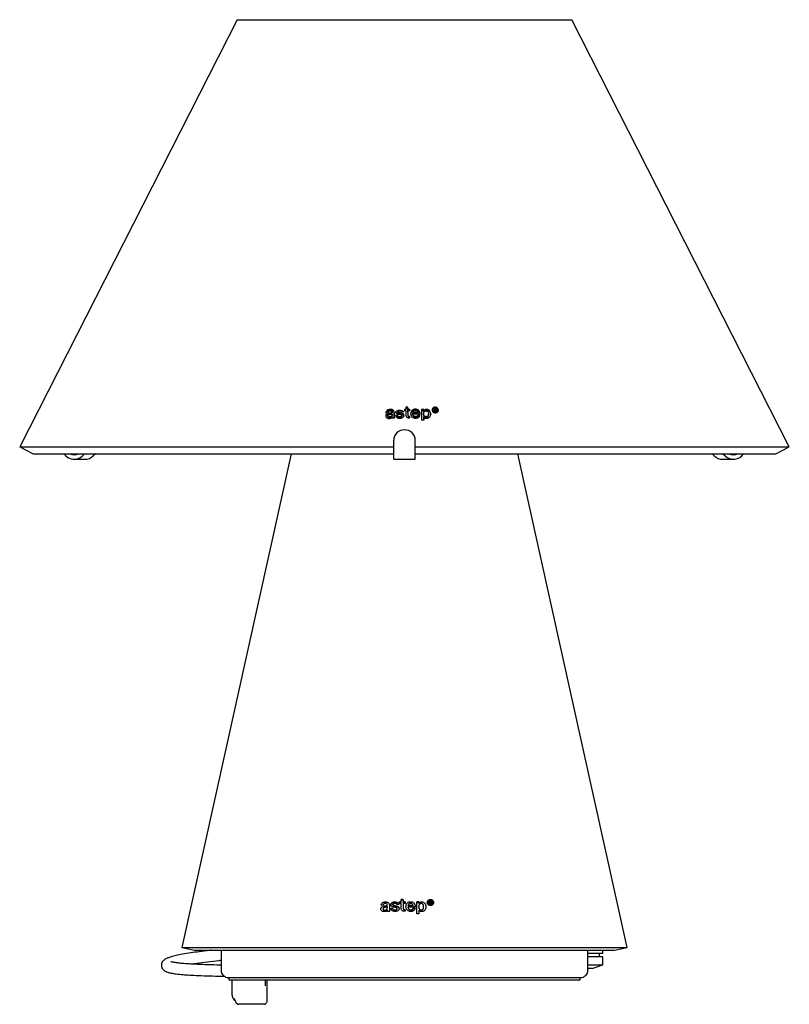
# Model space of a CAD drawing. Header units: millimetres. Extents: x 29 to 1100, y 19 to 1186.
# Tile 2 of 4: x 29 to 386, y 730 to 1186. Entities that reach past the tile are written whole.
import ezdxf

# ---------------------------------------------------------------- set-up
doc = ezdxf.new("R2010")
doc.units = ezdxf.units.MM
doc.header["$LTSCALE"] = 5

msp = doc.modelspace()

# ---------------------------------------------------------------- linework, layer by layer
at = {"color": 7, "linetype": 'Continuous', "lineweight": 25}
for p, q in [((129.96, 1186.02), (29.07, 988.02)), ((129.96, 1186.02), (284.96, 1186.02)), ((385.84, 988.02), (284.96, 1186.02)), ((204.33, 1003.93), (204.34, 1004.35)), ((207.42, 1005.39), (207.42, 1004.76)), ((207.42, 1004.94), (208.07, 1004.94)), ((208.07, 1006.44), (208.08, 1005.39)), ((208.07, 1004.94), (208.08, 1005.39)), ((208.08, 1005.99), (209.05, 1005.99)), ((208.08, 1004.76), (208.1, 1002.98)), ((209.05, 1005.99), (209.06, 1006.44)), ((209.05, 1005.99), (209.06, 1004.94)), ((209.07, 1005.39), (209.06, 1006.44)), ((209.06, 1004.94), (209.07, 1005.39)), ((209.06, 1004.94), (209.95, 1004.94)), ((209.06, 1004.31), (209.07, 1004.77)), ((209.06, 1004.31), (209.07, 1002.51)), ((209.09, 1002.96), (209.07, 1004.77)), ((209.95, 1004.94), (209.96, 1005.39)), ((209.95, 1004.94), (209.95, 1004.77)), ((209.97, 1004.77), (209.96, 1005.39)), ((215.37, 1005.36), (215.4, 1000.36)), ((215.37, 1004.94), (216.35, 1004.94)), ((216.35, 1004.94), (216.36, 1005.34)), ((216.35, 1004.94), (216.35, 1004.41)), ((216.35, 1004.41), (216.36, 1004.81)), ((216.36, 1004.81), (216.36, 1005.34)), ((221.1, 1005.85), (221.11, 1004.49)), ((221.48, 1005.24), (221.47, 1005.58)), ((221.47, 1005.29), (221.47, 1005.58)), ((221.47, 1005.29), (221.47, 1004.95)), ((221.47, 1004.95), (221.48, 1005.24)), ((221.47, 1004.69), (221.48, 1004.98)), ((221.47, 1004.95), (221.48, 1004.95)), ((221.47, 1004.69), (221.47, 1004.48)), ((221.48, 1004.48), (221.48, 1004.98)), ((221.73, 1004.97), (222.05, 1004.46)), ((221.99, 1005.11), (222, 1005.38)), ((222.09, 1004.75), (222.1, 1005.02)), ((222.09, 1004.75), (222.29, 1004.46)), ((222.47, 1004.45), (222.1, 1005.02)), ((199.78, 1002.09), (199.79, 1002.43)), ((201.73, 1003.93), (201.74, 1003.84)), ((201.73, 1003.46), (201.74, 1003.84)), ((201.75, 1002.61), (201.76, 1002.99)), ((201.76, 1003.22), (201.76, 1003.08)), ((201.87, 1001.84), (201.87, 1001.36)), ((202.71, 1002.33), (202.71, 1001.37)), ((202.73, 1001.37), (202.72, 1002.73)), ((203.44, 1002.21), (204.27, 1002.21)), ((204.27, 1002.21), (204.28, 1002.63)), ((204.98, 1003.44), (205.59, 1003.34)), ((206.24, 1002.05), (206.25, 1002.49)), ((209.71, 1001.65), (209.96, 1001.65)), ((209.96, 1001.65), (209.98, 1002.1)), ((209.96, 1001.65), (209.97, 1001.43)), ((209.98, 1001.43), (209.98, 1002.1)), ((211.37, 1003.35), (211.38, 1003.8)), ((211.37, 1003.35), (213.64, 1003.35)), ((211.37, 1002.71), (211.39, 1003.16)), ((213.64, 1003.35), (213.65, 1003.79)), ((213.64, 1002.17), (213.65, 1002.6)), ((213.64, 1002.17), (214.41, 1002.17)), ((216.33, 1003.46), (216.32, 1003.06)), ((216.32, 1002.96), (216.33, 1003.36)), ((216.37, 1001.5), (216.38, 1001.9)), ((216.37, 1001.5), (216.38, 1000.34)), ((216.39, 1000.34), (216.38, 1001.9)), ((218.58, 1002.86), (218.59, 1003.22)), ((202.46, 982.27), (202.46, 991.08)), ((212.46, 982.27), (212.46, 991.08)), ((29.07, 988.02), (35.31, 984.85)), ((29.07, 988.02), (202.46, 988.02)), ((212.46, 988.02), (385.84, 988.02)), ((379.61, 984.85), (385.84, 988.02)), ((35.31, 984.85), (202.46, 984.85)), ((54.31, 982.27), (59.31, 982.27)), ((59.17, 984.85), (58.2, 983.9)), ((64.17, 984.85), (63.2, 983.9)), ((154.98, 984.85), (104.25, 756.02)), ((202.46, 982.27), (212.46, 982.27)), ((212.46, 984.85), (379.61, 984.85)), ((310.66, 756.02), (259.94, 984.85)), ((350.1, 984.85), (351.07, 983.9)), ((354.97, 982.27), (359.97, 982.27)), ((355.1, 984.85), (356.07, 983.9)), ((202.1, 775.8), (202.1, 775.99)), ((205.18, 776.43), (205.18, 777.12)), ((205.18, 776.91), (205.84, 776.91)), ((205.84, 777.12), (205.84, 778.27)), ((205.84, 778.06), (206.83, 778.06)), ((205.84, 776.91), (205.84, 777.12)), ((205.84, 774.48), (205.84, 776.43)), ((206.83, 778.27), (206.83, 777.12)), ((206.83, 776.91), (206.83, 777.12)), ((206.83, 776.91), (207.72, 776.91)), ((206.83, 776.43), (206.83, 774.46)), ((207.72, 777.12), (207.72, 776.44)), ((213.13, 771.61), (213.13, 777.09)), ((213.13, 776.91), (214.12, 776.91)), ((214.12, 777.08), (214.12, 776.5)), ((214.12, 776.33), (214.12, 776.5)), ((218.36, 776.78), (218.36, 776.87)), ((218.87, 776.16), (218.87, 777.66)), ((218.87, 777.58), (219.43, 777.58)), ((219.24, 777.36), (219.24, 776.98)), ((219.24, 776.91), (219.24, 776.98)), ((219.24, 776.91), (219.51, 776.91)), ((219.24, 776.7), (219.24, 776.15)), ((219.77, 777.1), (219.77, 777.15)), ((219.86, 776.7), (219.86, 776.75)), ((219.86, 776.7), (220.21, 776.13)), ((220.62, 776.78), (220.62, 776.81)), ((197.53, 773.79), (197.53, 773.9)), ((199.49, 775.43), (199.49, 775.53)), ((199.51, 774.6), (199.51, 774.76)), ((199.51, 774.45), (199.51, 774.6)), ((199.61, 772.72), (199.61, 773.24)), ((200.46, 774.22), (200.46, 772.73)), ((201.05, 773.92), (202.02, 773.92)), ((202.02, 773.92), (202.02, 774.11)), ((202.74, 775.27), (203.35, 775.15)), ((203.99, 773.74), (203.99, 773.95)), ((207.71, 773.51), (207.71, 772.78)), ((209.13, 775.16), (209.13, 775.38)), ((209.13, 775.16), (211.4, 775.16)), ((209.13, 774.46), (209.13, 774.67)), ((211.39, 773.87), (211.39, 774.07)), ((211.39, 773.87), (212.36, 773.87)), ((211.4, 775.16), (211.4, 775.36)), ((214.08, 774.74), (214.08, 774.91)), ((214.12, 773.31), (214.12, 771.6)), ((216.34, 774.74), (216.34, 774.87)), ((104.25, 756.02), (110.11, 754.72)), ((104.25, 756.02), (310.66, 756.02)), ((110.11, 754.72), (304.81, 754.72)), ((122.41, 754.72), (122.41, 745.52)), ((292.51, 745.52), (292.51, 754.72)), ((299.43, 753.18), (292.51, 753.18)), ((297.93, 751.66), (297.93, 753.18)), ((299.43, 753.18), (299.43, 754.72)), ((304.81, 754.72), (310.66, 756.02)), ((299.43, 751.66), (292.51, 751.66)), ((299.43, 748), (299.43, 751.66)), ((292.51, 748), (299.43, 748)), ((294.43, 746.18), (292.51, 746.18)), ((294.43, 746.18), (299.43, 748)), ((125.91, 742.02), (289.01, 742.02)), ((125.96, 742.02), (125.96, 741.02)), ((125.96, 741.02), (288.96, 741.02)), ((127.55, 734.65), (127.55, 741.02)), ((143.87, 731.97), (143.87, 741.02)), ((288.96, 741.02), (288.96, 742.02)), ((142.33, 729.65), (130.6, 729.65))]:
    msp.add_line(p, q, dxfattribs=at)
for centre, radius, start, end in [((207.37, 990.99), 4.92, 89.0242, 178.9898), ((207.54, 990.99), 4.92, 1.0102, 90.9758), ((54.29, 987.89), 5.58, 212.992, 314.5186), ((54.31, 988.13), 3.86, 238.3742, 301.6258), ((59.26, 987.82), 5.55, 270.4339, 315.1578), ((355.01, 987.82), 5.55, 224.8422, 269.5661), ((359.98, 987.89), 5.58, 225.4814, 327.008), ((359.97, 988.13), 3.86, 238.3742, 301.6258), ((125.91, 745.52), 3.5, 180, 270), ((289.01, 745.52), 3.5, 270, 0)]:
    msp.add_arc(centre, radius, start, end, dxfattribs=at)
for centre, major_axis, ratio, start_param, end_param in [((206.67, 887.04), (221.96, 2.22), 0.527526, 1.596212, 1.600606), ((206.67, 887.22), (221.87, 2.22), 0.527526, 1.563355, 1.567547), ((206.67, 888.72), (221.13, 2.21), 0.527526, 1.559154, 1.562137), ((206.67, 887.87), (221.55, 2.22), 0.527526, 1.55914, 1.562118), ((206.67, 890.14), (220.43, 2.21), 0.527526, 1.554688, 1.559177), ((206.67, 888.72), (221.13, 2.21), 0.527526, 1.55064, 1.554679), ((206.67, 887.87), (221.55, 2.22), 0.527526, 1.550643, 1.554673), ((206.67, 888.72), (221.13, 2.21), 0.527526, 1.521705, 1.526186), ((206.67, 889.55), (220.72, 2.21), 0.527526, 1.497573, 1.500123), ((206.67, 887.71), (221.63, 2.22), 0.527526, 1.498638, 1.500335), ((206.67, 889.2), (220.89, 2.21), 0.527526, 1.497242, 1.498462), ((206.67, 888.73), (221.12, 2.21), 0.527526, 1.497299, 1.498517), ((206.67, 888.39), (221.29, 2.21), 0.527526, 1.497439, 1.498558), ((206.67, 887.71), (221.63, 2.22), 0.527526, 1.494166, 1.496064), ((206.66, 883.37), (223.76, 2.24), 0.527526, 1.583105, 1.586928), ((206.67, 885.04), (222.94, 2.23), 0.527526, 1.576219, 1.580562), ((233.37, 878.14), (223.59, -70.28), 0.491393, 1.847775, 1.850786), ((233.16, 879.25), (223.08, -69.72), 0.4918, 1.845712, 1.848428), ((206.66, 883.37), (223.76, 2.24), 0.527526, 1.550688, 1.552633), ((206.66, 884.27), (223.32, 2.23), 0.527526, 1.550686, 1.551828), ((206.67, 886.57), (222.19, 2.22), 0.527526, 1.53407, 1.544302), ((206.67, 885.71), (222.61, 2.23), 0.527526, 1.52959, 1.544317), ((206.67, 884.98), (222.97, 2.23), 0.527526, 1.529864, 1.534201), ((206.66, 881.97), (224.45, 2.25), 0.527526, 1.522151, 1.526566), ((207.46, 752.87), (103.78, 0), 0.221963, 1.59544, 1.604405), ((207.46, 754.15), (103.5, 0), 0.221963, 1.586448, 1.592823), ((207.46, 753.43), (103.66, 0), 0.221963, 1.586423, 1.592789), ((207.46, 755.36), (103.23, 0), 0.221963, 1.576901, 1.586488), ((207.46, 754.15), (103.5, 0), 0.221963, 1.568257, 1.576886), ((207.46, 753.43), (103.66, 0), 0.221963, 1.568261, 1.576876), ((207.46, 754.15), (103.5, 0), 0.221963, 1.506398, 1.515987), ((207.46, 754.86), (103.34, 0), 0.221963, 1.454708, 1.460182), ((207.46, 753.29), (103.69, 0), 0.221963, 1.456911, 1.460554), ((207.46, 754.56), (103.41, 0), 0.221963, 1.45398, 1.4566), ((207.46, 754.16), (103.49, 0), 0.221963, 1.45408, 1.456698), ((207.46, 753.87), (103.56, 0), 0.221963, 1.454365, 1.45677), ((253.94, 692.17), (-116.78, 211.2), 0.048074, 5.094538, 5.097413), ((207.46, 753.29), (103.69, 0), 0.221963, 1.447299, 1.451379), ((252.7, 696.24), (-115.87, 205.64), 0.04966, 5.083228, 5.086522), ((207.46, 752.72), (103.81, 0), 0.221963, 1.6658, 1.675233), ((207.46, 749.58), (104.51, 0), 0.221963, 1.637802, 1.646005), ((207.46, 751.01), (104.19, 0), 0.221963, 1.623003, 1.632308), ((212.19, 749.62), (104.39, -22.42), 0.212396, 1.702656, 1.709141), ((212.16, 750.51), (104.2, -22.25), 0.2125, 1.700722, 1.70657), ((207.46, 749.58), (104.51, 0), 0.221963, 1.568354, 1.572518), ((207.46, 750.35), (104.34, 0), 0.221963, 1.56835, 1.570794), ((207.46, 752.32), (103.9, 0), 0.221963, 1.532814, 1.554701), ((207.46, 751.58), (104.07, 0), 0.221963, 1.52321, 1.554726), ((207.46, 750.96), (104.2, 0), 0.221963, 1.523783, 1.53307), ((207.46, 748.39), (104.77, 0), 0.221963, 1.507183, 1.516655), ((163.38, 743.59), (13.14, 19.82), 0.793894, 2.170373, 2.29876)]:
    msp.add_ellipse(centre, major_axis=major_axis, ratio=ratio, start_param=start_param, end_param=end_param, dxfattribs=at)
for points, knots in [([(198.87, 1003.7), (198.93, 1003.92), (199.03, 1004.37), (199.59, 1004.81), (200.2, 1005.03), (200.6, 1005.05), (200.8, 1005.06)], [0, 0, 0, 0, 0.278956, 0.558387, 0.779011, 1, 1, 1, 1]), ([(200.81, 1005.42), (200.5, 1005.39), (199.99, 1005.34), (199.38, 1004.99), (199.02, 1004.58), (198.91, 1004.22), (198.89, 1004.04), (198.88, 1004.01)], [0, 0, 0, 0, 0.339468, 0.555631, 0.772533, 0.964898, 1, 1, 1, 1]), ([(199.86, 1004.04), (199.87, 1004.13), (199.89, 1004.3), (200.03, 1004.51), (200.23, 1004.66), (200.49, 1004.75), (200.68, 1004.77), (200.77, 1004.77)], [0, 0, 0, 0, 0.240628, 0.406089, 0.571394, 0.807757, 1, 1, 1, 1]), ([(200.77, 1004.77), (200.9, 1004.77), (201.13, 1004.76), (201.39, 1004.65), (201.57, 1004.52), (201.69, 1004.32), (201.73, 1004.12), (201.73, 1003.97), (201.73, 1003.93)], [0, 0, 0, 0, 0.25546, 0.424431, 0.555351, 0.686785, 0.909894, 1, 1, 1, 1]), ([(200.8, 1005.06), (201.09, 1005.05), (201.67, 1005.02), (202.39, 1004.6), (202.69, 1003.97), (202.71, 1003.57), (202.72, 1003.36)], [0, 0, 0, 0, 0.280917, 0.558747, 0.778908, 1, 1, 1, 1]), ([(202.73, 1003.76), (202.71, 1004.01), (202.69, 1004.4), (202.42, 1004.9), (202.04, 1005.21), (201.48, 1005.4), (201.05, 1005.41), (200.81, 1005.42)], [0, 0, 0, 0, 0.265502, 0.426734, 0.58946, 0.763898, 1, 1, 1, 1]), ([(203.4, 1003.89), (203.41, 1003.98), (203.43, 1004.17), (203.62, 1004.5), (204.17, 1004.94), (204.8, 1005), (205.22, 1005.03)], [0, 0, 0, 0, 0.125645, 0.251257, 0.501397, 1, 1, 1, 1]), ([(203.41, 1004.3), (203.42, 1004.17), (203.44, 1003.94), (203.6, 1003.65), (203.93, 1003.4), (204.34, 1003.24), (204.66, 1003.18), (204.77, 1003.15)], [0, 0, 0, 0, 0.213774, 0.364411, 0.515536, 0.833649, 1, 1, 1, 1]), ([(204.34, 1004.35), (204.35, 1004.39), (204.36, 1004.47), (204.44, 1004.58), (204.61, 1004.69), (204.86, 1004.77), (205.07, 1004.78), (205.17, 1004.79)], [0, 0, 0, 0, 0.125144, 0.251737, 0.411913, 0.719321, 1, 1, 1, 1]), ([(204.99, 1003.87), (204.92, 1003.89), (204.75, 1003.92), (204.55, 1004.01), (204.41, 1004.13), (204.35, 1004.24), (204.35, 1004.32), (204.34, 1004.35)], [0, 0, 0, 0, 0.2539949, 0.5540494, 0.7139988, 0.8750396, 1, 1, 1, 1]), ([(205.17, 1004.79), (205.36, 1004.78), (205.66, 1004.77), (206, 1004.62), (206.16, 1004.45), (206.2, 1004.33), (206.22, 1004.27)], [0, 0, 0, 0, 0.442945, 0.683022, 0.846997, 1, 1, 1, 1]), ([(205.22, 1005.03), (205.46, 1005.02), (205.94, 1004.99), (206.53, 1004.72), (206.87, 1004.45), (206.94, 1004.28), (206.95, 1004.28)], [0, 0, 0, 0, 0.355029, 0.708904, 0.987321, 1, 1, 1, 1]), ([(210.37, 1002.99), (210.4, 1003.29), (210.45, 1003.88), (210.99, 1004.58), (211.74, 1004.98), (212.26, 1005.02), (212.52, 1005.03)], [0, 0, 0, 0, 0.280173, 0.559458, 0.779553, 1, 1, 1, 1]), ([(212.53, 1005.48), (212.21, 1005.45), (211.67, 1005.41), (211.03, 1005.02), (210.63, 1004.53), (210.41, 1003.99), (210.39, 1003.61), (210.38, 1003.44)], [0, 0, 0, 0, 0.268367, 0.455863, 0.64341, 0.83871, 1, 1, 1, 1]), ([(211.38, 1003.8), (211.4, 1003.92), (211.42, 1004.17), (211.65, 1004.49), (211.96, 1004.69), (212.27, 1004.78), (212.46, 1004.79), (212.54, 1004.79)], [0, 0, 0, 0, 0.231374, 0.464487, 0.676124, 0.871677, 1, 1, 1, 1]), ([(212.52, 1005.03), (212.88, 1004.99), (213.6, 1004.92), (214.32, 1004.23), (214.6, 1003.6), (214.61, 1003.24), (214.62, 1003.13)], [0, 0, 0, 0, 0.31972, 0.6387197, 0.8914781, 1, 1, 1, 1]), ([(214.66, 1003.13), (214.65, 1003.48), (214.63, 1004.03), (214.25, 1004.74), (213.75, 1005.19), (213.14, 1005.44), (212.73, 1005.47), (212.53, 1005.48)], [0, 0, 0, 0, 0.300379, 0.487575, 0.676151, 0.84547, 1, 1, 1, 1]), ([(212.54, 1004.79), (212.67, 1004.78), (212.94, 1004.76), (213.29, 1004.57), (213.53, 1004.3), (213.63, 1004.03), (213.65, 1003.86), (213.65, 1003.79)], [0, 0, 0, 0, 0.228196, 0.458102, 0.665442, 0.861918, 1, 1, 1, 1]), ([(216.33, 1003.36), (216.34, 1003.58), (216.36, 1003.92), (216.59, 1004.33), (216.88, 1004.58), (217.2, 1004.69), (217.4, 1004.7), (217.48, 1004.7)], [0, 0, 0, 0, 0.33628, 0.526433, 0.7173, 0.895406, 1, 1, 1, 1]), ([(216.35, 1004.41), (216.44, 1004.52), (216.61, 1004.72), (217.07, 1004.98), (217.44, 1005.01), (217.67, 1005.03)], [0, 0, 0, 0, 0.280398, 0.560922, 1, 1, 1, 1]), ([(217.68, 1005.41), (217.49, 1005.4), (217.09, 1005.38), (216.63, 1005.13), (216.43, 1004.9), (216.36, 1004.81)], [0, 0, 0, 0, 0.3786088, 0.7616967, 1, 1, 1, 1]), ([(217.48, 1004.7), (217.6, 1004.69), (217.82, 1004.67), (218.13, 1004.5), (218.39, 1004.22), (218.56, 1003.8), (218.58, 1003.49), (218.59, 1003.32)], [0, 0, 0, 0, 0.170432, 0.316076, 0.4958, 0.739298, 1, 1, 1, 1]), ([(217.67, 1005.03), (217.99, 1004.99), (218.62, 1004.91), (219.45, 1004.13), (219.55, 1003.41), (219.61, 1002.96)], [0, 0, 0, 0, 0.279989, 0.560293, 1, 1, 1, 1]), ([(219.62, 1003.3), (219.58, 1003.63), (219.53, 1004.17), (219.1, 1004.83), (218.58, 1005.23), (218.07, 1005.39), (217.77, 1005.41), (217.68, 1005.41)], [0, 0, 0, 0, 0.328852, 0.531826, 0.735936, 0.921917, 1, 1, 1, 1]), ([(221.72, 1006.4), (221.53, 1006.39), (221.19, 1006.37), (220.76, 1006.15), (220.46, 1005.85), (220.3, 1005.49), (220.28, 1005.25), (220.28, 1005.15)], [0, 0, 0, 0, 0.2401, 0.443294, 0.646966, 0.842228, 1, 1, 1, 1]), ([(220.28, 1005.15), (220.29, 1004.99), (220.33, 1004.67), (220.61, 1004.27), (221, 1003.99), (221.39, 1003.86), (221.64, 1003.84), (221.73, 1003.83)], [0, 0, 0, 0, 0.231934, 0.465317, 0.670344, 0.875702, 1, 1, 1, 1]), ([(220.59, 1005.14), (220.6, 1005.27), (220.62, 1005.51), (220.82, 1005.81), (221.09, 1006.02), (221.41, 1006.14), (221.63, 1006.14), (221.72, 1006.14)], [0, 0, 0, 0, 0.245127, 0.4428939, 0.6401478, 0.8516847, 1, 1, 1, 1]), ([(221.73, 1004.08), (221.59, 1004.09), (221.31, 1004.12), (220.96, 1004.33), (220.72, 1004.6), (220.61, 1004.89), (220.6, 1005.07), (220.59, 1005.14)], [0, 0, 0, 0, 0.229061, 0.460586, 0.66541, 0.86481, 1, 1, 1, 1]), ([(222.37, 1005.38), (222.37, 1005.45), (222.36, 1005.55), (222.28, 1005.67), (222.14, 1005.76), (221.93, 1005.82), (221.75, 1005.83), (221.66, 1005.84)], [0, 0, 0, 0, 0.231083, 0.341828, 0.452802, 0.727685, 1, 1, 1, 1]), ([(223.16, 1005.06), (223.15, 1005.22), (223.11, 1005.55), (222.83, 1005.96), (222.43, 1006.24), (222.05, 1006.37), (221.81, 1006.39), (221.72, 1006.4)], [0, 0, 0, 0, 0.235449, 0.473128, 0.680876, 0.882174, 1, 1, 1, 1]), ([(221.72, 1006.14), (221.86, 1006.13), (222.12, 1006.1), (222.45, 1005.92), (222.7, 1005.67), (222.83, 1005.37), (222.85, 1005.17), (222.86, 1005.07)], [0, 0, 0, 0, 0.231889, 0.427208, 0.621968, 0.822693, 1, 1, 1, 1]), ([(222.86, 1005.07), (222.84, 1004.92), (222.82, 1004.67), (222.59, 1004.36), (222.31, 1004.17), (222, 1004.08), (221.81, 1004.08), (221.73, 1004.08)], [0, 0, 0, 0, 0.276383, 0.473706, 0.67055, 0.876171, 1, 1, 1, 1]), ([(221.73, 1003.83), (221.91, 1003.84), (222.27, 1003.86), (222.73, 1004.1), (223.03, 1004.44), (223.15, 1004.78), (223.16, 1004.99), (223.16, 1005.06)], [0, 0, 0, 0, 0.23752, 0.476777, 0.686334, 0.888226, 1, 1, 1, 1]), ([(221.74, 1005.57), (221.79, 1005.57), (221.86, 1005.56), (221.94, 1005.52), (221.98, 1005.47), (222, 1005.43), (222, 1005.4), (222, 1005.39)], [0, 0, 0, 0, 0.4011, 0.569512, 0.739254, 0.891098, 1, 1, 1, 1]), ([(221.74, 1004.95), (221.77, 1004.95), (221.84, 1004.95), (221.93, 1004.98), (221.98, 1005.04), (221.99, 1005.09), (221.99, 1005.11)], [0, 0, 0, 0, 0.281195, 0.560709, 0.780425, 1, 1, 1, 1]), ([(222, 1005.39), (222, 1005.37), (221.99, 1005.32), (221.95, 1005.27), (221.89, 1005.24), (221.82, 1005.23), (221.77, 1005.23), (221.75, 1005.23)], [0, 0, 0, 0, 0.2071371, 0.3876649, 0.5561942, 0.8029532, 1, 1, 1, 1]), ([(222.1, 1005.02), (222.15, 1005.05), (222.24, 1005.09), (222.34, 1005.19), (222.37, 1005.29), (222.37, 1005.36), (222.37, 1005.38)], [0, 0, 0, 0, 0.333497, 0.585566, 0.83814, 1, 1, 1, 1]), ([(201.74, 1003.84), (201.43, 1003.8), (200.81, 1003.72), (199.96, 1003.55), (199.32, 1003.3), (198.95, 1003), (198.78, 1002.73), (198.74, 1002.52), (198.74, 1002.4), (198.74, 1002.38)], [0, 0, 0, 0, 0.251099, 0.502638, 0.704643, 0.807824, 0.892455, 0.976819, 1, 1, 1, 1]), ([(198.74, 1002.38), (198.75, 1002.24), (198.77, 1002), (198.98, 1001.69), (199.31, 1001.44), (199.79, 1001.25), (200.19, 1001.24), (200.4, 1001.24)], [0, 0, 0, 0, 0.189621, 0.345948, 0.501794, 0.735146, 1, 1, 1, 1]), ([(198.81, 1002.47), (198.9, 1002.58), (199.16, 1002.93), (200.21, 1003.31), (201.12, 1003.4), (201.73, 1003.46)], [0, 0, 0, 0, 0.1423495, 0.4272327, 1, 1, 1, 1]), ([(199.78, 1002.09), (199.78, 1002.03), (199.8, 1001.9), (199.92, 1001.73), (200.18, 1001.57), (200.43, 1001.55), (200.6, 1001.54)], [0, 0, 0, 0, 0.186982, 0.373551, 0.560891, 1, 1, 1, 1]), ([(199.79, 1002.43), (199.79, 1002.49), (199.8, 1002.61), (199.93, 1002.77), (200.23, 1002.97), (200.87, 1003.11), (201.43, 1003.18), (201.76, 1003.22)], [0, 0, 0, 0, 0.084217, 0.169478, 0.276136, 0.560341, 1, 1, 1, 1]), ([(200.61, 1001.9), (200.48, 1001.9), (200.28, 1001.91), (200.03, 1002.01), (199.87, 1002.13), (199.8, 1002.29), (199.79, 1002.39), (199.79, 1002.43)], [0, 0, 0, 0, 0.323768, 0.516219, 0.709841, 0.881938, 1, 1, 1, 1]), ([(200.4, 1001.24), (200.54, 1001.24), (200.86, 1001.26), (201.3, 1001.36), (201.67, 1001.57), (201.8, 1001.75), (201.87, 1001.84)], [0, 0, 0, 0, 0.251244, 0.569552, 0.78598, 1, 1, 1, 1]), ([(200.6, 1001.54), (200.79, 1001.55), (201.16, 1001.58), (201.59, 1001.89), (201.74, 1002.31), (201.75, 1002.57), (201.75, 1002.7)], [0, 0, 0, 0, 0.280261, 0.558099, 0.778649, 1, 1, 1, 1]), ([(201.76, 1003.08), (201.76, 1002.91), (201.74, 1002.65), (201.59, 1002.3), (201.37, 1002.09), (201.03, 1001.93), (200.77, 1001.91), (200.61, 1001.9)], [0, 0, 0, 0, 0.281629, 0.44586, 0.61177, 0.756473, 1, 1, 1, 1]), ([(202.72, 1003.36), (202.71, 1003.17), (202.71, 1002.83), (202.71, 1002.49), (202.71, 1002.33)], [0, 0, 0, 0, 0.559997, 1, 1, 1, 1]), ([(202.72, 1002.73), (202.72, 1002.82), (202.72, 1002.99), (202.72, 1003.33), (202.72, 1003.59), (202.73, 1003.76)], [0, 0, 0, 0, 0.250028, 0.500059, 1, 1, 1, 1]), ([(203.31, 1002.62), (203.35, 1002.46), (203.42, 1002.14), (203.77, 1001.76), (204.28, 1001.46), (204.82, 1001.32), (205.19, 1001.32), (205.31, 1001.31)], [0, 0, 0, 0, 0.198699, 0.39803, 0.589555, 0.870576, 1, 1, 1, 1]), ([(204.27, 1002.21), (204.31, 1002.1), (204.38, 1001.87), (204.77, 1001.58), (205.11, 1001.56), (205.32, 1001.55)], [0, 0, 0, 0, 0.280469, 0.560284, 1, 1, 1, 1]), ([(205.33, 1001.98), (205.17, 1001.98), (204.92, 1001.99), (204.6, 1002.13), (204.41, 1002.31), (204.32, 1002.49), (204.29, 1002.6), (204.28, 1002.63)], [0, 0, 0, 0, 0.334166, 0.531394, 0.728978, 0.919543, 1, 1, 1, 1]), ([(204.33, 1003.93), (204.35, 1003.85), (204.38, 1003.7), (204.64, 1003.53), (204.85, 1003.48), (204.98, 1003.44)], [0, 0, 0, 0, 0.27815, 0.55805, 1, 1, 1, 1]), ([(205.31, 1001.31), (205.63, 1001.34), (206.13, 1001.38), (206.73, 1001.67), (207.06, 1002), (207.2, 1002.33), (207.21, 1002.52), (207.21, 1002.6)], [0, 0, 0, 0, 0.359706, 0.557685, 0.757339, 0.9016, 1, 1, 1, 1]), ([(205.32, 1001.55), (205.52, 1001.56), (205.83, 1001.58), (206.12, 1001.76), (206.22, 1001.92), (206.23, 1002.01), (206.24, 1002.05)], [0, 0, 0, 0, 0.499624, 0.749289, 0.874566, 1, 1, 1, 1]), ([(206.25, 1002.49), (206.24, 1002.44), (206.23, 1002.34), (206.13, 1002.21), (205.94, 1002.08), (205.67, 1001.99), (205.44, 1001.98), (205.33, 1001.98)], [0, 0, 0, 0, 0.138817, 0.279211, 0.44577, 0.722726, 1, 1, 1, 1]), ([(205.45, 1003.04), (205.54, 1003.02), (205.72, 1002.98), (205.96, 1002.9), (206.13, 1002.79), (206.22, 1002.66), (206.24, 1002.55), (206.25, 1002.5), (206.25, 1002.49)], [0, 0, 0, 0, 0.251704, 0.526, 0.682421, 0.840523, 0.975266, 1, 1, 1, 1]), ([(205.59, 1003.34), (206.02, 1003.25), (206.61, 1003.14), (207.15, 1002.61), (207.19, 1002.31), (207.2, 1002.15)], [0, 0, 0, 0, 0.560373, 0.780009, 1, 1, 1, 1]), ([(207.21, 1002.6), (207.2, 1002.74), (207.18, 1002.99), (206.95, 1003.28), (206.51, 1003.57), (206.02, 1003.69), (205.66, 1003.76), (205.6, 1003.77)], [0, 0, 0, 0, 0.204998, 0.355433, 0.505195, 0.925319, 1, 1, 1, 1]), ([(208.1, 1002.98), (208.11, 1002.74), (208.14, 1002.35), (208.41, 1001.88), (208.76, 1001.59), (209.16, 1001.45), (209.43, 1001.44), (209.55, 1001.43)], [0, 0, 0, 0, 0.317038, 0.50275, 0.689535, 0.859573, 1, 1, 1, 1]), ([(209.07, 1002.51), (209.09, 1002.31), (209.11, 1002.07), (209.26, 1001.81), (209.43, 1001.68), (209.6, 1001.66), (209.71, 1001.65)], [0, 0, 0, 0, 0.500212, 0.625568, 0.750799, 1, 1, 1, 1]), ([(209.72, 1002.1), (209.64, 1002.11), (209.51, 1002.12), (209.35, 1002.2), (209.2, 1002.35), (209.11, 1002.62), (209.09, 1002.84), (209.09, 1002.96)], [0, 0, 0, 0, 0.177102, 0.300803, 0.424951, 0.681048, 1, 1, 1, 1]), ([(210.38, 1003.44), (210.41, 1003.13), (210.47, 1002.61), (210.89, 1001.98), (211.43, 1001.58), (212.04, 1001.36), (212.44, 1001.34), (212.63, 1001.33)], [0, 0, 0, 0, 0.284928, 0.474475, 0.664465, 0.848566, 1, 1, 1, 1]), ([(211.37, 1002.71), (211.4, 1002.55), (211.44, 1002.23), (211.75, 1001.87), (212.15, 1001.65), (212.43, 1001.62), (212.57, 1001.61)], [0, 0, 0, 0, 0.280039, 0.559637, 0.779746, 1, 1, 1, 1]), ([(212.58, 1002.06), (212.44, 1002.07), (212.16, 1002.09), (211.81, 1002.29), (211.55, 1002.57), (211.41, 1002.87), (211.39, 1003.07), (211.39, 1003.16)], [0, 0, 0, 0, 0.218135, 0.438294, 0.635255, 0.846235, 1, 1, 1, 1]), ([(212.57, 1001.61), (212.69, 1001.62), (212.94, 1001.63), (213.26, 1001.74), (213.51, 1001.93), (213.59, 1002.09), (213.64, 1002.17)], [0, 0, 0, 0, 0.280385, 0.560101, 0.779977, 1, 1, 1, 1]), ([(213.65, 1002.6), (213.59, 1002.51), (213.49, 1002.33), (213.2, 1002.15), (212.89, 1002.06), (212.67, 1002.06), (212.58, 1002.06)], [0, 0, 0, 0, 0.269535, 0.499164, 0.790211, 1, 1, 1, 1]), ([(212.63, 1001.33), (212.9, 1001.34), (213.38, 1001.37), (214, 1001.68), (214.41, 1002.1), (214.55, 1002.44), (214.61, 1002.59)], [0, 0, 0, 0, 0.299916, 0.543442, 0.787854, 1, 1, 1, 1]), ([(216.32, 1002.96), (216.33, 1002.78), (216.35, 1002.42), (216.6, 1001.96), (217.01, 1001.65), (217.33, 1001.62), (217.49, 1001.6)], [0, 0, 0, 0, 0.281132, 0.560468, 0.78033, 1, 1, 1, 1]), ([(217.5, 1001.98), (217.37, 1002), (217.11, 1002.02), (216.78, 1002.22), (216.54, 1002.48), (216.36, 1002.87), (216.34, 1003.18), (216.33, 1003.36)], [0, 0, 0, 0, 0.179169, 0.360116, 0.522293, 0.707935, 1, 1, 1, 1]), ([(216.38, 1001.9), (216.51, 1001.76), (216.76, 1001.49), (217.26, 1001.29), (217.57, 1001.27), (217.71, 1001.26)], [0, 0, 0, 0, 0.393909, 0.72872, 1, 1, 1, 1]), ([(217.49, 1001.6), (217.62, 1001.61), (217.88, 1001.63), (218.21, 1001.85), (218.53, 1002.28), (218.56, 1002.68), (218.58, 1002.96)], [0, 0, 0, 0, 0.186846, 0.373442, 0.560606, 1, 1, 1, 1]), ([(218.59, 1003.32), (218.57, 1003.09), (218.55, 1002.74), (218.31, 1002.32), (218.05, 1002.08), (217.75, 1001.99), (217.57, 1001.98), (217.5, 1001.98)], [0, 0, 0, 0, 0.371447, 0.556306, 0.742798, 0.901797, 1, 1, 1, 1]), ([(217.71, 1001.26), (217.92, 1001.28), (218.35, 1001.31), (218.89, 1001.59), (219.34, 1002.06), (219.58, 1002.66), (219.61, 1003.1), (219.62, 1003.3)], [0, 0, 0, 0, 0.187536, 0.376008, 0.556324, 0.79937, 1, 1, 1, 1]), ([(196.64, 775.64), (196.67, 775.81), (196.73, 776.17), (197.08, 776.64), (197.57, 776.99), (198.1, 777.14), (198.44, 777.16), (198.57, 777.17)], [0, 0, 0, 0, 0.20106, 0.403932, 0.627417, 0.852651, 1, 1, 1, 1]), ([(198.53, 776.46), (198.37, 776.44), (198.12, 776.41), (197.84, 776.23), (197.68, 776.02), (197.62, 775.82), (197.61, 775.69), (197.61, 775.66)], [0, 0, 0, 0, 0.344567, 0.532564, 0.72219, 0.922065, 1, 1, 1, 1]), ([(199.49, 775.53), (199.48, 775.68), (199.47, 775.9), (199.34, 776.17), (199.13, 776.34), (198.85, 776.45), (198.63, 776.46), (198.53, 776.46)], [0, 0, 0, 0, 0.284801, 0.431043, 0.578767, 0.792009, 1, 1, 1, 1]), ([(198.57, 777.17), (198.86, 777.16), (199.31, 777.14), (199.87, 776.89), (200.22, 776.53), (200.45, 775.99), (200.47, 775.58), (200.48, 775.34)], [0, 0, 0, 0, 0.278587, 0.433048, 0.588308, 0.770326, 1, 1, 1, 1]), ([(201.17, 775.93), (201.18, 776.05), (201.2, 776.28), (201.41, 776.62), (201.79, 776.94), (202.34, 777.16), (202.77, 777.19), (202.99, 777.21)], [0, 0, 0, 0, 0.1445212, 0.2899812, 0.478176, 0.7365947, 1, 1, 1, 1]), ([(201.17, 775.76), (201.17, 775.86), (201.19, 776.06), (201.38, 776.42), (201.94, 776.9), (202.57, 776.97), (202.99, 777.01)], [0, 0, 0, 0, 0.125645, 0.251257, 0.501397, 1, 1, 1, 1]), ([(202.52, 774.67), (202.35, 774.71), (202, 774.8), (201.59, 775), (201.31, 775.28), (201.18, 775.59), (201.17, 775.81), (201.17, 775.93)], [0, 0, 0, 0, 0.251782, 0.517717, 0.669381, 0.820926, 1, 1, 1, 1]), ([(202.92, 776.46), (202.83, 776.46), (202.61, 776.45), (202.35, 776.36), (202.18, 776.22), (202.11, 776.12), (202.1, 776.04), (202.1, 775.99), (202.1, 775.99)], [0, 0, 0, 0, 0.252487, 0.6353, 0.765746, 0.873964, 0.982578, 1, 1, 1, 1]), ([(202.1, 775.99), (202.1, 775.93), (202.11, 775.81), (202.24, 775.66), (202.45, 775.53), (202.63, 775.49), (202.74, 775.46)], [0, 0, 0, 0, 0.2044655, 0.3868203, 0.622973, 1, 1, 1, 1]), ([(203.97, 775.89), (203.94, 775.99), (203.88, 776.16), (203.64, 776.34), (203.32, 776.45), (203.06, 776.46), (202.92, 776.46)], [0, 0, 0, 0, 0.226986, 0.422608, 0.672549, 1, 1, 1, 1]), ([(202.99, 777.21), (203.33, 777.18), (203.85, 777.14), (204.45, 776.75), (204.78, 776.35), (204.86, 776.04), (204.9, 775.9)], [0, 0, 0, 0, 0.393475, 0.611155, 0.829407, 1, 1, 1, 1]), ([(202.99, 777.01), (203.23, 777), (203.71, 776.96), (204.3, 776.67), (204.65, 776.35), (204.72, 776.16), (204.73, 776.14)], [0, 0, 0, 0, 0.347689, 0.694247, 0.966908, 1, 1, 1, 1]), ([(208.13, 774.99), (208.15, 775.29), (208.2, 775.82), (208.59, 776.51), (209.13, 776.97), (209.73, 777.19), (210.12, 777.21), (210.29, 777.22)], [0, 0, 0, 0, 0.2587855, 0.4641723, 0.6705883, 0.8549808, 1, 1, 1, 1]), ([(210.29, 776.46), (210.12, 776.45), (209.83, 776.42), (209.47, 776.19), (209.25, 775.91), (209.14, 775.62), (209.13, 775.44), (209.13, 775.38)], [0, 0, 0, 0, 0.289077, 0.487089, 0.685048, 0.893237, 1, 1, 1, 1]), ([(210.29, 777.22), (210.55, 777.2), (211.06, 777.15), (211.71, 776.75), (212.17, 776.15), (212.41, 775.42), (212.41, 774.9), (212.41, 774.65)], [0, 0, 0, 0, 0.2002612, 0.4025609, 0.5761365, 0.8007066, 1, 1, 1, 1]), ([(211.4, 775.36), (211.38, 775.53), (211.35, 775.81), (211.11, 776.15), (210.82, 776.36), (210.53, 776.45), (210.35, 776.46), (210.29, 776.46)], [0, 0, 0, 0, 0.289696, 0.48843, 0.68643, 0.901486, 1, 1, 1, 1]), ([(215.24, 776.38), (215.11, 776.37), (214.85, 776.35), (214.53, 776.15), (214.28, 775.87), (214.11, 775.45), (214.09, 775.11), (214.08, 774.91)], [0, 0, 0, 0, 0.178862, 0.359485, 0.517945, 0.709898, 1, 1, 1, 1]), ([(214.12, 776.5), (214.23, 776.63), (214.45, 776.9), (214.94, 777.13), (215.28, 777.15), (215.45, 777.16)], [0, 0, 0, 0, 0.340754, 0.683054, 1, 1, 1, 1]), ([(216.34, 774.87), (216.32, 775.12), (216.3, 775.5), (216.08, 775.94), (215.83, 776.21), (215.53, 776.35), (215.33, 776.37), (215.24, 776.38)], [0, 0, 0, 0, 0.35099, 0.548692, 0.707551, 0.867785, 1, 1, 1, 1]), ([(215.45, 777.16), (215.66, 777.13), (216.1, 777.08), (216.65, 776.73), (217.09, 776.19), (217.33, 775.54), (217.36, 775.06), (217.37, 774.85)], [0, 0, 0, 0, 0.192081, 0.385535, 0.565164, 0.81062, 1, 1, 1, 1]), ([(218.04, 776.88), (218.06, 777.05), (218.09, 777.4), (218.37, 777.84), (218.76, 778.13), (219.15, 778.25), (219.39, 778.25), (219.49, 778.26)], [0, 0, 0, 0, 0.232373, 0.466115, 0.678806, 0.87644, 1, 1, 1, 1]), ([(218.04, 776.78), (218.06, 776.99), (218.11, 777.41), (218.49, 777.89), (218.98, 778.15), (219.32, 778.18), (219.49, 778.2)], [0, 0, 0, 0, 0.279743, 0.559109, 0.779448, 1, 1, 1, 1]), ([(219.49, 775.45), (219.31, 775.47), (218.94, 775.51), (218.48, 775.8), (218.18, 776.2), (218.05, 776.57), (218.04, 776.8), (218.04, 776.88)], [0, 0, 0, 0, 0.24127, 0.48442, 0.692951, 0.888429, 1, 1, 1, 1]), ([(219.49, 777.98), (219.35, 777.97), (219.07, 777.95), (218.73, 777.75), (218.48, 777.46), (218.37, 777.16), (218.36, 776.95), (218.36, 776.87)], [0, 0, 0, 0, 0.227308, 0.456993, 0.657374, 0.859169, 1, 1, 1, 1]), ([(218.36, 776.87), (218.37, 776.73), (218.39, 776.47), (218.58, 776.14), (218.85, 775.89), (219.17, 775.74), (219.39, 775.72), (219.49, 775.72)], [0, 0, 0, 0, 0.241952, 0.434632, 0.626634, 0.841001, 1, 1, 1, 1]), ([(218.36, 776.78), (218.37, 776.62), (218.4, 776.28), (218.71, 775.91), (219.09, 775.69), (219.36, 775.67), (219.49, 775.66)], [0, 0, 0, 0, 0.279973, 0.559235, 0.779506, 1, 1, 1, 1]), ([(219.43, 777.64), (219.51, 777.64), (219.68, 777.63), (219.88, 777.57), (220.03, 777.49), (220.11, 777.38), (220.14, 777.26), (220.14, 777.18), (220.14, 777.15)], [0, 0, 0, 0, 0.251098, 0.509761, 0.630424, 0.752089, 0.9082, 1, 1, 1, 1]), ([(219.43, 777.58), (219.6, 777.57), (219.8, 777.56), (220.02, 777.44), (220.12, 777.31), (220.13, 777.19), (220.14, 777.1)], [0, 0, 0, 0, 0.500102, 0.625417, 0.750538, 1, 1, 1, 1]), ([(219.49, 778.26), (219.67, 778.23), (220.03, 778.19), (220.48, 777.91), (220.78, 777.51), (220.91, 777.13), (220.92, 776.89), (220.93, 776.8)], [0, 0, 0, 0, 0.235805, 0.473485, 0.680657, 0.884272, 1, 1, 1, 1]), ([(219.49, 778.2), (219.7, 778.17), (220.13, 778.13), (220.61, 777.75), (220.89, 777.27), (220.91, 776.95), (220.93, 776.78)], [0, 0, 0, 0, 0.279791, 0.559108, 0.779483, 1, 1, 1, 1]), ([(220.62, 776.81), (220.61, 776.96), (220.59, 777.22), (220.39, 777.56), (220.12, 777.81), (219.81, 777.95), (219.58, 777.97), (219.49, 777.98)], [0, 0, 0, 0, 0.246446, 0.440864, 0.635052, 0.840519, 1, 1, 1, 1]), ([(219.49, 775.72), (219.63, 775.72), (219.9, 775.74), (220.23, 775.93), (220.48, 776.19), (220.6, 776.5), (220.62, 776.72), (220.62, 776.81)], [0, 0, 0, 0, 0.235963, 0.437496, 0.63851, 0.839287, 1, 1, 1, 1]), ([(220.93, 776.8), (220.91, 776.63), (220.88, 776.29), (220.61, 775.86), (220.22, 775.58), (219.84, 775.45), (219.58, 775.45), (219.49, 775.45)], [0, 0, 0, 0, 0.231177, 0.46458, 0.663987, 0.873626, 1, 1, 1, 1]), ([(219.49, 775.66), (219.66, 775.67), (220, 775.71), (220.38, 776.01), (220.59, 776.39), (220.61, 776.65), (220.62, 776.78)], [0, 0, 0, 0, 0.2797, 0.559143, 0.779302, 1, 1, 1, 1]), ([(219.77, 777.15), (219.76, 777.18), (219.76, 777.22), (219.72, 777.28), (219.67, 777.32), (219.6, 777.35), (219.54, 777.35), (219.51, 777.36)], [0, 0, 0, 0, 0.219023, 0.375795, 0.532794, 0.760304, 1, 1, 1, 1]), ([(219.51, 776.98), (219.56, 776.98), (219.62, 776.98), (219.7, 777.01), (219.74, 777.06), (219.76, 777.1), (219.76, 777.14), (219.77, 777.15)], [0, 0, 0, 0, 0.392797, 0.556305, 0.720686, 0.876795, 1, 1, 1, 1]), ([(219.51, 776.91), (219.54, 776.92), (219.61, 776.92), (219.7, 776.95), (219.76, 777.02), (219.76, 777.07), (219.77, 777.1)], [0, 0, 0, 0, 0.281195, 0.560709, 0.780425, 1, 1, 1, 1]), ([(220.14, 777.15), (220.14, 777.09), (220.13, 777), (220.06, 776.88), (219.97, 776.8), (219.89, 776.77), (219.86, 776.75)], [0, 0, 0, 0, 0.311384, 0.55648, 0.800436, 1, 1, 1, 1]), ([(196.48, 773.85), (196.49, 773.97), (196.51, 774.2), (196.7, 774.54), (197.11, 774.88), (198.06, 775.26), (198.9, 775.36), (199.49, 775.43)], [0, 0, 0, 0, 0.101626, 0.187988, 0.314367, 0.523472, 1, 1, 1, 1]), ([(198.14, 772.59), (197.84, 772.6), (197.39, 772.63), (196.89, 772.93), (196.61, 773.24), (196.49, 773.56), (196.48, 773.77), (196.48, 773.85)], [0, 0, 0, 0, 0.367142, 0.563411, 0.730605, 0.898452, 1, 1, 1, 1]), ([(199.51, 774.76), (199.31, 774.73), (198.93, 774.69), (198.35, 774.58), (197.9, 774.45), (197.65, 774.25), (197.55, 774.1), (197.53, 773.98), (197.53, 773.91), (197.53, 773.9)], [0, 0, 0, 0, 0.2515447, 0.503192, 0.7563971, 0.8420414, 0.9135346, 0.9850496, 1, 1, 1, 1]), ([(197.53, 773.9), (197.54, 773.82), (197.55, 773.68), (197.67, 773.51), (197.87, 773.38), (198.11, 773.31), (198.28, 773.31), (198.35, 773.31)], [0, 0, 0, 0, 0.212209, 0.363247, 0.556213, 0.817417, 1, 1, 1, 1]), ([(197.53, 773.79), (197.53, 773.72), (197.55, 773.58), (197.67, 773.4), (197.93, 773.22), (198.17, 773.2), (198.35, 773.18)], [0, 0, 0, 0, 0.186982, 0.373551, 0.560891, 1, 1, 1, 1]), ([(199.61, 773.24), (199.53, 773.13), (199.36, 772.9), (198.88, 772.66), (198.45, 772.6), (198.17, 772.59), (198.14, 772.59)], [0, 0, 0, 0, 0.245109, 0.491695, 0.946234, 1, 1, 1, 1]), ([(198.35, 773.31), (198.51, 773.32), (198.79, 773.35), (199.13, 773.53), (199.36, 773.79), (199.49, 774.17), (199.5, 774.45), (199.51, 774.6)], [0, 0, 0, 0, 0.249499, 0.410106, 0.571603, 0.76081, 1, 1, 1, 1]), ([(198.35, 773.18), (198.53, 773.19), (198.91, 773.22), (199.34, 773.57), (199.49, 774.02), (199.5, 774.31), (199.51, 774.45)], [0, 0, 0, 0, 0.280261, 0.558099, 0.778649, 1, 1, 1, 1]), ([(200.48, 775.34), (200.48, 775.25), (200.47, 775.06), (200.46, 774.69), (200.46, 774.4), (200.46, 774.22)], [0, 0, 0, 0, 0.250062, 0.500093, 1, 1, 1, 1]), ([(203.04, 772.66), (202.75, 772.68), (202.25, 772.72), (201.62, 773.04), (201.22, 773.48), (201.08, 773.87), (201.06, 774.06), (201.05, 774.09)], [0, 0, 0, 0, 0.316794, 0.543987, 0.772901, 0.968269, 1, 1, 1, 1]), ([(202.02, 774.11), (202.05, 774), (202.1, 773.8), (202.3, 773.58), (202.58, 773.43), (202.85, 773.39), (203.03, 773.38), (203.07, 773.38)], [0, 0, 0, 0, 0.238011, 0.4295348, 0.6208359, 0.9069184, 1, 1, 1, 1]), ([(202.02, 773.92), (202.06, 773.79), (202.13, 773.54), (202.51, 773.23), (202.86, 773.2), (203.07, 773.19)], [0, 0, 0, 0, 0.2804692, 0.5602839, 1, 1, 1, 1]), ([(202.1, 775.8), (202.11, 775.72), (202.14, 775.55), (202.4, 775.36), (202.61, 775.3), (202.74, 775.27)], [0, 0, 0, 0, 0.27815, 0.55805, 1, 1, 1, 1]), ([(204.95, 774.06), (204.94, 773.92), (204.92, 773.62), (204.67, 773.25), (204.29, 772.93), (203.73, 772.71), (203.28, 772.68), (203.04, 772.66)], [0, 0, 0, 0, 0.167103, 0.335911, 0.492195, 0.730832, 1, 1, 1, 1]), ([(203.07, 773.38), (203.24, 773.4), (203.47, 773.41), (203.75, 773.54), (203.9, 773.67), (203.98, 773.82), (203.98, 773.9), (203.99, 773.95)], [0, 0, 0, 0, 0.411005, 0.589793, 0.770249, 0.889788, 1, 1, 1, 1]), ([(203.07, 773.19), (203.27, 773.2), (203.57, 773.22), (203.87, 773.42), (203.97, 773.6), (203.98, 773.7), (203.99, 773.74)], [0, 0, 0, 0, 0.499624, 0.749289, 0.874566, 1, 1, 1, 1]), ([(203.99, 773.95), (203.98, 774), (203.97, 774.12), (203.88, 774.26), (203.67, 774.42), (203.42, 774.5), (203.23, 774.54), (203.19, 774.55)], [0, 0, 0, 0, 0.156574, 0.31499, 0.449395, 0.892288, 1, 1, 1, 1]), ([(203.35, 775.35), (203.53, 775.31), (203.92, 775.22), (204.4, 775.03), (204.74, 774.75), (204.93, 774.44), (204.94, 774.19), (204.95, 774.06)], [0, 0, 0, 0, 0.251652, 0.521468, 0.674864, 0.829073, 1, 1, 1, 1]), ([(203.35, 775.15), (203.77, 775.06), (204.37, 774.93), (204.91, 774.35), (204.94, 774.02), (204.95, 773.85)], [0, 0, 0, 0, 0.560373, 0.780009, 1, 1, 1, 1]), ([(207.28, 772.78), (207.07, 772.8), (206.72, 772.83), (206.31, 773.11), (206.02, 773.47), (205.86, 773.95), (205.85, 774.3), (205.84, 774.48)], [0, 0, 0, 0, 0.242519, 0.407464, 0.572054, 0.788727, 1, 1, 1, 1]), ([(206.83, 774.46), (206.83, 774.35), (206.84, 774.14), (206.91, 773.88), (207.01, 773.69), (207.15, 773.57), (207.31, 773.52), (207.42, 773.52), (207.46, 773.51)], [0, 0, 0, 0, 0.252219, 0.49189, 0.623341, 0.756014, 0.906814, 1, 1, 1, 1]), ([(210.36, 772.67), (210.08, 772.69), (209.57, 772.74), (208.92, 773.1), (208.46, 773.61), (208.18, 774.26), (208.14, 774.73), (208.13, 774.99)], [0, 0, 0, 0, 0.226315, 0.415908, 0.60601, 0.787692, 1, 1, 1, 1]), ([(209.13, 774.67), (209.15, 774.52), (209.18, 774.2), (209.44, 773.82), (209.79, 773.56), (210.1, 773.48), (210.27, 773.47), (210.32, 773.47)], [0, 0, 0, 0, 0.252123, 0.506858, 0.725775, 0.930462, 1, 1, 1, 1]), ([(209.13, 774.46), (209.15, 774.29), (209.19, 773.94), (209.5, 773.54), (209.9, 773.3), (210.18, 773.27), (210.32, 773.26)], [0, 0, 0, 0, 0.280039, 0.559637, 0.779746, 1, 1, 1, 1]), ([(210.32, 773.47), (210.52, 773.48), (210.83, 773.5), (211.17, 773.72), (211.32, 773.91), (211.37, 774.04), (211.39, 774.07)], [0, 0, 0, 0, 0.459181, 0.688172, 0.91735, 1, 1, 1, 1]), ([(210.32, 773.26), (210.44, 773.27), (210.69, 773.28), (211.01, 773.4), (211.26, 773.61), (211.35, 773.78), (211.39, 773.87)], [0, 0, 0, 0, 0.2803853, 0.5601007, 0.7799767, 1, 1, 1, 1]), ([(212.36, 774.06), (212.27, 773.84), (212.1, 773.41), (211.58, 772.96), (210.98, 772.7), (210.57, 772.68), (210.36, 772.67)], [0, 0, 0, 0, 0.266369, 0.535132, 0.762675, 1, 1, 1, 1]), ([(214.08, 774.91), (214.09, 774.65), (214.11, 774.26), (214.37, 773.8), (214.67, 773.53), (214.98, 773.41), (215.17, 773.4), (215.24, 773.4)], [0, 0, 0, 0, 0.362539, 0.547006, 0.731835, 0.913993, 1, 1, 1, 1]), ([(214.08, 774.74), (214.09, 774.54), (214.11, 774.15), (214.35, 773.64), (214.76, 773.3), (215.08, 773.27), (215.24, 773.25)], [0, 0, 0, 0, 0.281132, 0.560468, 0.78033, 1, 1, 1, 1]), ([(215.45, 772.61), (215.24, 772.63), (214.87, 772.67), (214.4, 772.94), (214.21, 773.19), (214.12, 773.31)], [0, 0, 0, 0, 0.392773, 0.716184, 1, 1, 1, 1]), ([(215.24, 773.4), (215.36, 773.41), (215.58, 773.42), (215.89, 773.59), (216.15, 773.9), (216.32, 774.35), (216.33, 774.69), (216.34, 774.87)], [0, 0, 0, 0, 0.17058, 0.316385, 0.496488, 0.740813, 1, 1, 1, 1]), ([(215.24, 773.25), (215.37, 773.26), (215.63, 773.28), (215.96, 773.52), (216.28, 773.99), (216.32, 774.43), (216.34, 774.74)], [0, 0, 0, 0, 0.186846, 0.373442, 0.560606, 1, 1, 1, 1]), ([(217.37, 774.85), (217.34, 774.52), (217.3, 773.96), (216.91, 773.25), (216.4, 772.81), (215.87, 772.62), (215.55, 772.61), (215.45, 772.61)], [0, 0, 0, 0, 0.300251, 0.508193, 0.717536, 0.902803, 1, 1, 1, 1]), ([(117.84, 754.72), (117.66, 754.7), (115.57, 754.47), (112.39, 754.05), (108.11, 753.44), (104.54, 752.84), (101.55, 752.24), (99.32, 751.68), (97.73, 751.15), (96.56, 750.63), (95.66, 749.93), (95.17, 749.32), (94.71, 748.31), (94.74, 747.19), (95.15, 746.17), (95.92, 745.36), (96.53, 745), (97.41, 744.59), (98.8, 744.2), (100.94, 743.83), (103.65, 743.52), (106.99, 743.25), (110.86, 743.04), (115.66, 742.86), (120.14, 742.75), (123.05, 742.72), (123.92, 742.72)], [0, 0, 0, 0, 0.006124, 0.07077, 0.128426, 0.19812, 0.263142, 0.322417, 0.375131, 0.421807, 0.464287, 0.479389, 0.499223, 0.523276, 0.544449, 0.570544, 0.594248, 0.618056, 0.667688, 0.719974, 0.776385, 0.822068, 0.870898, 0.923476, 0.977209, 1, 1, 1, 1]), ([(122.41, 747.83), (122.29, 747.83), (120.09, 747.85), (116.26, 747.95), (111.39, 748.12), (107.49, 748.33), (104.42, 748.57), (102.1, 748.82), (100.53, 749.07), (99.63, 749.25), (99.21, 749.38), (99.2, 749.35), (99.2, 749.34)], [0, 0, 0, 0, 0.007755, 0.147205, 0.278895, 0.40507, 0.527358, 0.646428, 0.757593, 0.858609, 0.949146, 1, 1, 1, 1]), ([(108.37, 748.29), (109.3, 748.44), (111.51, 748.79), (115.95, 749.37), (119.76, 749.83), (122.14, 750.08), (122.41, 750.1)], [0, 0, 0, 0, 0.257073, 0.612103, 0.95675, 1, 1, 1, 1]), ([(128.9, 731.3), (128.69, 731.52), (128.08, 732.14), (127.64, 733.36), (127.57, 734.28), (127.55, 734.65)], [0, 0, 0, 0, 0.251744, 0.7031, 1, 1, 1, 1]), ([(128.33, 732.31), (128.33, 732.31), (128.35, 732.32), (128.48, 732.16), (128.75, 731.66), (129.1, 730.85), (129.43, 730.22), (129.68, 730.04), (129.84, 730.01), (129.85, 730.01)], [0, 0, 0, 0, 0.028243, 0.090186, 0.273188, 0.530288, 0.784852, 0.989515, 1, 1, 1, 1]), ([(142.33, 729.65), (142.52, 729.68), (142.88, 729.73), (143.27, 730.06), (143.53, 730.44), (143.66, 730.76), (143.73, 730.95)], [0, 0, 0, 0, 0.239812, 0.442467, 0.683841, 1, 1, 1, 1]), ([(143.71, 730.95), (143.73, 730.98), (143.84, 731.22), (143.86, 731.59), (143.86, 731.93), (143.87, 732.03)], [0, 0, 0, 0, 0.092983, 0.716541, 1, 1, 1, 1]), ([(129.87, 730.02), (129.9, 729.97), (130, 729.82), (130.27, 729.68), (130.49, 729.66), (130.6, 729.65)], [0, 0, 0, 0, 0.2162246, 0.6233764, 1, 1, 1, 1])]:
    msp.add_open_spline(points, degree=3, knots=knots, dxfattribs=at)

doc.saveas('drawing.dxf')
